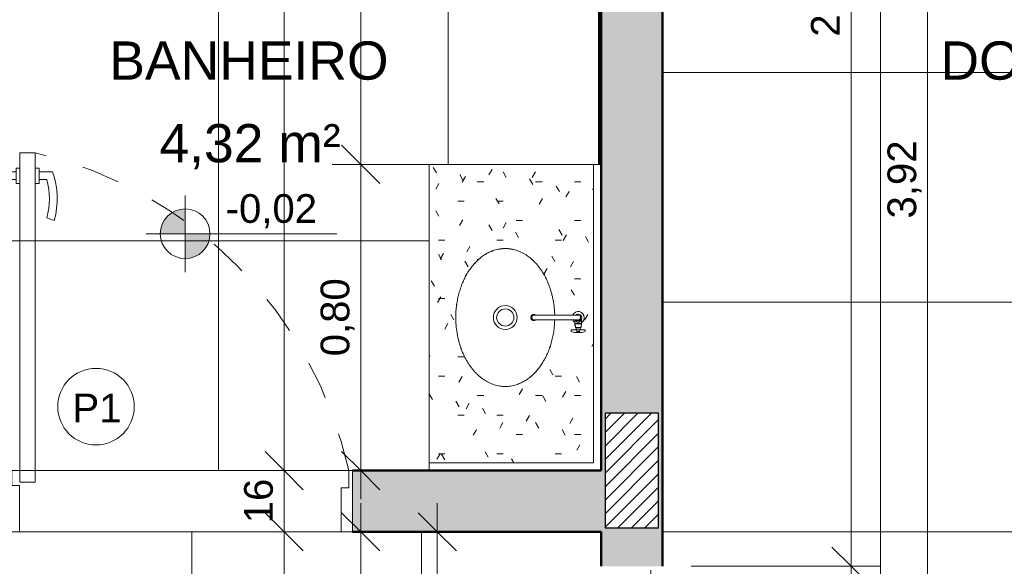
# Model space of a CAD drawing. Header units: metres. Extents: x -10.5 to 2.8, y -19.7 to -9.5.
# Tile 22 of 32: x -4.9 to -2.3, y -14.4 to -12.9. Entities that reach past the tile are written whole.
import ezdxf

# ---------------------------------------------------------------- set-up
doc = ezdxf.new("R2010")
doc.units = ezdxf.units.M
doc.linetypes.add('Projeção', pattern=[0.003969, 0.002381, -0.001587])
for name, color, linetype, lineweight in [('A-ANNO-DIMS', 7, 'Continuous', 9), ('A-ANNO-DIMS-50', 7, 'Continuous', 9), ('A-AREA-IDEN', 7, 'Continuous', 9), ('A-DETL-GENF', 7, 'Continuous', 5), ('A-DOOR', 7, 'Continuous', 5), ('A-DOOR-IDEN', 7, 'Continuous', 9), ('A-DOOR-OPNG', 7, 'Projeção', 5), ('A-FLOR-PATT', 7, 'Continuous', 5), ('A-WALL-PATT', 7, 'Continuous', 5), ('G-ANNO-DIMS', 7, 'Continuous', 9), ('I-WALL', 7, 'Continuous', 5), ('P-SANR-FIXT', 7, 'Continuous', 5), ('Q-CASE', 7, 'Continuous', 5)]:
    doc.layers.add(name, color=color, linetype=linetype, lineweight=lineweight)
doc.layers.add('A-DETL', color=7, linetype='Continuous', lineweight=5, true_color=0x00a600)
doc.styles.add('Arial_2', font='arial.ttf', dxfattribs={"height": 0.1})
doc.styles.add('Arial_3', font='arial.ttf', dxfattribs={"height": 0.075})
doc.dimstyles.new('Com_linha__ref__contínua__-_Cor_Vermelha_Arial_1_5mm', dxfattribs={"dimscale": 0.3048, "dimtxt": 0.076519, "dimasz": 0.328084, "dimexe": 0.246063, "dimexo": 0.246063, "dimgap": 0.024606, "dimtad": 1, "dimrnd": 0.01, "dimzin": 0, "dimdsep": 46, "dimtxsty": 'Arial_3', "dimblk1": 'OBLIQUE', "dimblk2": 'OBLIQUE', "dimsah": 1, "dimcen": 0.09, "dimdle": 0.246063, "dimazin": 0, "dimtfac": 1, "dimtdec": 4, "dimtix": 1, "dimtmove": 0, "dimatfit": 3, "dimfxl": 1, "dimtvp": 1, "dimtolj": 1, "dimtzin": 0, "dimarcsym": 2})
doc.dimstyles.new('Com_linha__ref__contínua__-_Cor_Vermelha_Arial_1_5mm_1', dxfattribs={"dimscale": 0.3048, "dimtxt": 0.076519, "dimasz": 0.328084, "dimexe": 0.246063, "dimexo": 0.246063, "dimgap": 0.024606, "dimtad": 1, "dimrnd": 0.01, "dimzin": 0, "dimdsep": 46, "dimtxsty": 'Arial_3', "dimblk1": 'OBLIQUE', "dimblk2": 'OBLIQUE', "dimsah": 1, "dimcen": 0.09, "dimdle": 0.246063, "dimazin": 0, "dimtfac": 1, "dimtdec": 4, "dimtix": 1, "dimtmove": 2, "dimatfit": 3, "dimfxl": 1, "dimtvp": 1, "dimtolj": 1, "dimtzin": 0, "dimarcsym": 2})
doc.dimstyles.new('Com_linha__ref__contínua__-_Cor_Vermelha_Arial_1_5mm_2', dxfattribs={"dimscale": 0.3048, "dimtxt": 0.076519, "dimasz": 0.328084, "dimexe": 0.246063, "dimexo": 0.246063, "dimgap": 0.024606, "dimtad": 1, "dimdec": 1, "dimlfac": 100, "dimrnd": 0.1, "dimdsep": 46, "dimtxsty": 'Arial_3', "dimblk1": 'OBLIQUE', "dimblk2": 'OBLIQUE', "dimsah": 1, "dimcen": 0.09, "dimdle": 0.246063, "dimazin": 0, "dimtfac": 1, "dimtdec": 4, "dimtix": 1, "dimtmove": 0, "dimatfit": 3, "dimfxl": 1, "dimtvp": 1, "dimtolj": 1, "dimtzin": 0, "dimarcsym": 2})

# ---------------------------------------------------------------- blocks, each defined once
blk = doc.blocks.new('PORTA DE GIRO L_VEL TERREO2')
at = {"layer": 'A-DOOR'}
for p, q in [((-0.45, -0.08), (-0.45, 0.08)), ((-0.45, 0.08), (0.45, 0.08)), ((-0.45, -0.08), (0.45, -0.08))]:
    blk.add_line(p, q, dxfattribs=at)
at = {"layer": 'A-DOOR', "lineweight": 15}
for p, q in [((-0.42, 0.08), (-0.42, -0.035)), ((0.42, 0.08), (0.42, -0.0407)), ((0.45, 0.08), (0.42, 0.08)), ((-0.44, -0.035), (-0.44, -0.08)), ((-0.42, -0.035), (-0.44, -0.035)), ((0.3789, -0.0497), (0.3789, -0.9104)), ((0.4189, -0.0497), (0.3789, -0.0497)), ((0.4189, -0.9104), (0.4189, -0.0497)), ((0.42, -0.0407), (0.44, -0.0407)), ((0.44, -0.0407), (0.44, -0.08)), ((0.44, -0.08), (0.45, -0.08)), ((0.3489, -0.7405), (0.3294, -0.7337)), ((0.45, -0.7405), (0.4695, -0.7337)), ((0.3689, -0.8405), (0.3489, -0.8405)), ((0.3689, -0.8305), (0.3789, -0.8305)), ((0.3689, -0.8705), (0.3689, -0.8305)), ((0.4289, -0.8304), (0.4189, -0.8304)), ((0.4289, -0.8704), (0.4289, -0.8304)), ((0.4289, -0.8404), (0.45, -0.8404)), ((0.3689, -0.8605), (0.3336, -0.8605)), ((0.3789, -0.8705), (0.3689, -0.8705)), ((0.4189, -0.8704), (0.4189, -0.9104)), ((0.4189, -0.8704), (0.4289, -0.8704)), ((0.4289, -0.8604), (0.4653, -0.8604)), ((0.3789, -0.9104), (0.4189, -0.9104)), ((0.4189, -0.9104), (0.3989, -0.9104))]:
    blk.add_line(p, q, dxfattribs=at)
for centre, radius, start, end in [((0.5319, -0.7905), 0.2103, 164.3286, 199.4386), ((0.5319, -0.7905), 0.1898, 164.7222, 195.2778), ((0.267, -0.7904), 0.1897, 344.7458, 15.2542), ((0.267, -0.7904), 0.2103, 340.5821, 15.6453)]:
    blk.add_arc(centre, radius, start, end, dxfattribs=at)
at = {"layer": 'A-DOOR-OPNG'}
blk.add_arc((0.629, 0.1553), 1.0946, 192.4129, 256.7914, dxfattribs=at)
blk = doc.blocks.new('TAMPO GRANITO2 - TAMPO GRANITO-2002902-NIVEL TERREO')
at = {"layer": 'Q-CASE', "true_color": 0xa7a7a7}
h = blk.add_hatch(dxfattribs=at)
h.set_pattern_fill('FP_6', color=253, style=0, pattern_type=2)
h.set_pattern_definition([(0, (-0.05, 0), (0.2032, 0.0508), [0.01676, -0.13564, 0.01676, -0.13564, -0.8128]), (0, (-0.05, 0), (0.2032, 0.0508), [-0.3048, 0.01676, -0.28804, 0.01676, -0.13564, -0.3556]), (0, (-0.05, 0), (0.2032, 0.0508), [-0.762, 0.01676, -0.08484, 0.01676, -0.23724]), (120, (0.0262, 0.0254), (-0.14559409, 0.15057636), [0.01676, -0.13564, 0.01676, -0.13564, -0.8128]), (120, (0.0262, 0.0254), (-0.14559409, 0.15057636), [-0.3048, 0.01676, -0.28804, 0.01676, -0.13564, -0.3556]), (120, (0.0262, 0.0254), (-0.14559409, 0.15057636), [-0.762, 0.01676, -0.08484, 0.01676, -0.23724]), (240, (0.0516, 0.127), (-0.05760591, -0.20137636), [0.01676, -0.13564, 0.01676, -0.13564, -0.8128]), (240, (0.0516, 0.127), (-0.05760591, -0.20137636), [-0.3048, 0.01676, -0.28804, 0.01676, -0.13564, -0.3556]), (240, (0.0516, 0.127), (-0.05760591, -0.20137636), [-0.762, 0.01676, -0.08484, 0.01676, -0.23724])])
h.paths.add_polyline_path([(-3.8796, -14.095), (-3.4537, -14.0948), (-3.4537, -13.315), (-3.8837, -13.315), (-3.8837, -14.095), (-3.8802, -14.095)])
h.paths.add_polyline_path([(-3.6844, -13.8952), (-3.7132, -13.8907), (-3.7405, -13.8774), (-3.765, -13.8559), (-3.7855, -13.8274), (-3.8009, -13.7932), (-3.8104, -13.7551), (-3.8137, -13.715), (-3.8104, -13.675), (-3.8009, -13.6369), (-3.7855, -13.6027), (-3.765, -13.5742), (-3.7405, -13.5527), (-3.7132, -13.5394), (-3.6844, -13.5349), (-3.6556, -13.5394), (-3.6283, -13.5527), (-3.6038, -13.5742), (-3.5833, -13.6027), (-3.5679, -13.6369), (-3.5583, -13.675), (-3.5551, -13.7089), (-3.5079, -13.7084), (-3.5063, -13.7055), (-3.5025, -13.7021), (-3.5002, -13.7007), (-3.4964, -13.6995), (-3.4915, -13.6995), (-3.4875, -13.7007), (-3.4849, -13.702), (-3.482, -13.7045), (-3.4793, -13.7089), (-3.4784, -13.7113), (-3.4779, -13.715), (-3.4784, -13.7189), (-3.4798, -13.7225), (-3.482, -13.7256), (-3.4849, -13.7282), (-3.4851, -13.7306), (-3.486, -13.7306), (-3.486, -13.7314), (-3.4851, -13.7314), (-3.4851, -13.7363), (-3.4862, -13.7363), (-3.4862, -13.7414), (-3.4893, -13.7414), (-3.4893, -13.7423), (-3.4883, -13.7423), (-3.4882, -13.7471), (-3.4754, -13.7471), (-3.4759, -13.7519), (-3.4882, -13.7542), (-3.4937, -13.7546), (-3.5027, -13.7539), (-3.5119, -13.7512), (-3.5114, -13.7471), (-3.4992, -13.7471), (-3.4991, -13.7423), (-3.4981, -13.7423), (-3.4981, -13.7414), (-3.5012, -13.7414), (-3.5014, -13.7363), (-3.5023, -13.7363), (-3.5019, -13.7314), (-3.5014, -13.7314), (-3.5017, -13.7306), (-3.5025, -13.7306), (-3.5025, -13.7282), (-3.5063, -13.7245), (-3.5068, -13.7239), (-3.5082, -13.7212), (-3.5556, -13.7212), (-3.5583, -13.7551), (-3.5679, -13.7932), (-3.5833, -13.8274), (-3.6038, -13.8559), (-3.6283, -13.8774), (-3.6556, -13.8907)])
at = {"layer": 'Q-CASE'}
for p, q in [((-3.8837, -13.315), (-3.8837, -14.095)), ((-3.4537, -13.315), (-3.8837, -13.315)), ((-3.4337, -13.315), (-3.4537, -13.315)), ((-3.4537, -13.315), (-3.4537, -14.095)), ((-3.4537, -14.095), (-3.8837, -14.095)), ((-3.8837, -14.095), (-3.8837, -14.115))]:
    blk.add_line(p, q, dxfattribs=at)
for points, knots in [([(-3.8137, -13.715), (-3.8137, -13.7048), (-3.8127, -13.6896), (-3.8097, -13.6701), (-3.8066, -13.6555), (-3.8025, -13.6413), (-3.7977, -13.6279), (-3.792, -13.6148), (-3.7856, -13.6026), (-3.7785, -13.5912), (-3.7706, -13.5805), (-3.7623, -13.571), (-3.7533, -13.5623), (-3.7438, -13.5548), (-3.734, -13.5484), (-3.7237, -13.5432), (-3.7144, -13.5396), (-3.7061, -13.5374), (-3.6989, -13.5359), (-3.6916, -13.5351), (-3.6844, -13.5348), (-3.6772, -13.5351), (-3.6699, -13.5359), (-3.6627, -13.5374), (-3.6556, -13.5393), (-3.6486, -13.5418), (-3.6417, -13.5449), (-3.6348, -13.5485), (-3.6283, -13.5526), (-3.6218, -13.5573), (-3.6156, -13.5624), (-3.6095, -13.5681), (-3.6037, -13.5741), (-3.5982, -13.5806), (-3.5929, -13.5876), (-3.5879, -13.595), (-3.5832, -13.6027), (-3.5789, -13.6107), (-3.5749, -13.6191), (-3.5711, -13.6279), (-3.5678, -13.6368), (-3.5649, -13.646), (-3.5623, -13.6555), (-3.5601, -13.6652), (-3.5577, -13.6782), (-3.5559, -13.6926), (-3.5553, -13.7041), (-3.5552, -13.7088)], [-1, -1, -1, -1, -0.9464286, -0.9196429, -0.8928571, -0.8660714, -0.8392857, -0.8125, -0.7857143, -0.7589286, -0.7321429, -0.7053571, -0.6785714, -0.6517857, -0.625, -0.5982143, -0.5714286, -0.5535714, -0.5357143, -0.5178571, -0.5, -0.4821429, -0.4642857, -0.4464286, -0.4285714, -0.4107143, -0.3928571, -0.375, -0.3571429, -0.3392857, -0.3214286, -0.3035714, -0.2857143, -0.2678571, -0.25, -0.2321429, -0.2142857, -0.1964286, -0.1785714, -0.1607143, -0.1428571, -0.125, -0.1071429, -0.0892857, -0.0714286, -0.0357143, -0.0109088, -0.0109088, -0.0109088, -0.0109088]), ([(-3.5552, -13.7213), (-3.5554, -13.7294), (-3.5563, -13.7424), (-3.559, -13.76), (-3.5622, -13.7746), (-3.5662, -13.7888), (-3.5711, -13.8022), (-3.5768, -13.8153), (-3.5832, -13.8275), (-3.5903, -13.8389), (-3.5982, -13.8496), (-3.6065, -13.8591), (-3.6155, -13.8678), (-3.625, -13.8753), (-3.6348, -13.8816), (-3.6451, -13.8869), (-3.6544, -13.8904), (-3.6627, -13.8927), (-3.6699, -13.8941), (-3.6772, -13.895), (-3.6844, -13.8953), (-3.6916, -13.895), (-3.6989, -13.8941), (-3.7061, -13.8927), (-3.7132, -13.8908), (-3.7202, -13.8883), (-3.7271, -13.8852), (-3.7339, -13.8815), (-3.7405, -13.8774), (-3.7469, -13.8728), (-3.7532, -13.8677), (-3.7593, -13.862), (-3.765, -13.856), (-3.7706, -13.8495), (-3.7759, -13.8425), (-3.7809, -13.8351), (-3.7855, -13.8274), (-3.7899, -13.8194), (-3.7939, -13.8109), (-3.7976, -13.8022), (-3.8009, -13.7933), (-3.8039, -13.7841), (-3.8065, -13.7746), (-3.8087, -13.7649), (-3.8111, -13.7519), (-3.8131, -13.7354), (-3.8137, -13.7219), (-3.8137, -13.715)], [-0.9890908, -0.9890908, -0.9890908, -0.9890908, -0.9464286, -0.9196429, -0.8928571, -0.8660714, -0.8392857, -0.8125, -0.7857143, -0.7589286, -0.7321429, -0.7053571, -0.6785714, -0.6517857, -0.625, -0.5982143, -0.5714286, -0.5535714, -0.5357143, -0.5178571, -0.5, -0.4821429, -0.4642857, -0.4464286, -0.4285714, -0.4107143, -0.3928571, -0.375, -0.3571429, -0.3392857, -0.3214286, -0.3035714, -0.2857143, -0.2678571, -0.25, -0.2321429, -0.2142857, -0.1964286, -0.1785714, -0.1607143, -0.1428571, -0.125, -0.1071429, -0.0892857, -0.0714286, -0.0357143, 0, 0, 0, 0])]:
    blk.add_open_spline(points, degree=3, knots=knots, dxfattribs=at)
blk = doc.blocks.new('TORNEIRA DE MESA_ BICA MÓVEL_ BICA ALTA - 1167_C34_Cromado CR10-2217854-NIVEL TERREO')
at = {"layer": 'P-SANR-FIXT'}
for p, q in [((0.0016, -0.1012), (0.0131, -0.1012)), ((0.0156, -0.1012), (0.0131, -0.1012)), ((0.0156, -0.1023), (0.0156, -0.1012)), ((0.0164, -0.1023), (0.0156, -0.1023)), ((0.0156, -0.1023), (0.0156, -0.1177)), ((0.0212, -0.1014), (0.0164, -0.1014)), ((0.0164, -0.1014), (0.0164, -0.1023)), ((0.0164, -0.1177), (0.0164, -0.1023)), ((0.0212, -0.1025), (0.0212, -0.1014)), ((0.0264, -0.1025), (0.0212, -0.1025)), ((0.0264, -0.1056), (0.0264, -0.1025)), ((0.0362, -0.0918), (0.0321, -0.0918)), ((0.0321, -0.0918), (0.0321, -0.1045)), ((-0.0061, -0.1245), (-0.0061, -0.11)), ((-0.0061, -0.1245), (-0.0061, -0.2204)), ((0.0061, -0.1245), (0.0061, -0.11)), ((0.0131, -0.1188), (0.0061, -0.1188)), ((0.0061, -0.2204), (0.0061, -0.1245)), ((0.0131, -0.1188), (0.0156, -0.1188)), ((0.0156, -0.1188), (0.0156, -0.1177)), ((0.0156, -0.1177), (0.0164, -0.1177)), ((0.0164, -0.1177), (0.0164, -0.1186)), ((0.0164, -0.1186), (0.0212, -0.1186)), ((0.0212, -0.1186), (0.0212, -0.1175)), ((0.0212, -0.1175), (0.0264, -0.1175)), ((0.0272, -0.1056), (0.0264, -0.1056)), ((0.0264, -0.1056), (0.0264, -0.1144)), ((0.0264, -0.1175), (0.0264, -0.1144)), ((0.0264, -0.1144), (0.0272, -0.1144)), ((0.0321, -0.1045), (0.0272, -0.1046)), ((0.0272, -0.1046), (0.0272, -0.1056)), ((0.0272, -0.1144), (0.0272, -0.1056)), ((0.0272, -0.1144), (0.0272, -0.1154)), ((0.0272, -0.1154), (0.0321, -0.1155)), ((0.0321, -0.1045), (0.0321, -0.1155)), ((0.0393, -0.1065), (0.0321, -0.1065)), ((0.0395, -0.1135), (0.0321, -0.1135)), ((0.0321, -0.1155), (0.0321, -0.1283)), ((0.0321, -0.1283), (0.0362, -0.1283)), ((-0.0061, -0.2204), (-0.0061, -0.2251)), ((0.0061, -0.2204), (0.0061, -0.2251))]:
    blk.add_line(p, q, dxfattribs=at)
for centre, radius, start, end in [((0, -0.11), 0.0158, 90, 247.169), ((0, -0.11), 0.00894, 313.2171, 226.7829), ((0, -0.11), 0.0158, 33.7501, 90), ((-0.0003, -0.1204), 0.0193, 70.6394, 84.83), ((0.0013, -0.1137), 0.0125, 42.7237, 67.2763), ((0.0362, -0.0925), 0.000702, 17.5666, 90), ((-0.0193, -0.11), 0.0588, 360, 17.5666), ((0, -0.11), 0.00612, 0, 180), ((0.0024, -0.1076), 0.0108, 290.089, 316.6245), ((0, -0.11), 0.0158, 292.831, 326.2499), ((0.0043, -0.1093), 0.00827, 316.6245, 355.3755), ((0.0049, -0.1104), 0.00765, 3.2763, 42.7237), ((0.0362, -0.1275), 0.000702, 270, 342.4334), ((-0.0193, -0.11), 0.0561, 356.4132, 3.5868), ((-0.0193, -0.11), 0.0588, 342.4334, 360), ((0.0026, -0.2262), 0.0105, 146.3261, 180), ((0, -0.2252), 0.00788, 151.5421, 28.4579), ((0, -0.2262), 0.00788, 180, 0.0265), ((0, -0.2251), 0.00612, 180, 360), ((-0.0026, -0.2262), 0.0105, 0.0199, 33.6739)]:
    blk.add_arc(centre, radius, start, end, dxfattribs=at)
blk = doc.blocks.new('CUBA OVAL DE EMBUTIR PEQUENA - L_59_17_Branco Gelo GE17-2754372-NIVEL TERREO')
at = {"layer": 'P-SANR-FIXT'}
for radius in [0.0311, 0.0225]:
    blk.add_circle((0, 0.0025), radius, dxfattribs=at)
for points, knots in [([(0, 0.1318), (-0.0068, 0.1318), (-0.0204, 0.1312), (-0.0369, 0.1292), (-0.0499, 0.1268), (-0.0595, 0.1246), (-0.069, 0.122), (-0.0782, 0.1191), (-0.0871, 0.1157), (-0.0959, 0.112), (-0.1043, 0.108), (-0.1124, 0.1036), (-0.1201, 0.099), (-0.1274, 0.094), (-0.1344, 0.0887), (-0.1409, 0.0832), (-0.147, 0.0774), (-0.1526, 0.0713), (-0.1578, 0.065), (-0.1624, 0.0586), (-0.1665, 0.052), (-0.1701, 0.0452), (-0.1732, 0.0383), (-0.1757, 0.0313), (-0.1777, 0.0242), (-0.1791, 0.017), (-0.18, 0.0097), (-0.1803, 0.0025), (-0.18, -0.0047), (-0.1791, -0.012), (-0.1777, -0.0192), (-0.1754, -0.0275), (-0.1719, -0.0368), (-0.1666, -0.0471), (-0.1603, -0.0569), (-0.1527, -0.0664), (-0.1441, -0.0754), (-0.1345, -0.0837), (-0.1239, -0.0916), (-0.1125, -0.0987), (-0.1002, -0.1051), (-0.0872, -0.1108), (-0.0737, -0.1156), (-0.0596, -0.1197), (-0.045, -0.1229), (-0.0274, -0.1256), (-0.0144, -0.1265), (-0.0063, -0.1267)], [0, 0, 0, 0, 0.0357143, 0.0714286, 0.0892857, 0.1071429, 0.125, 0.1428571, 0.1607143, 0.1785714, 0.1964286, 0.2142857, 0.2321429, 0.25, 0.2678571, 0.2857143, 0.3035714, 0.3214286, 0.3392857, 0.3571429, 0.375, 0.3928571, 0.4107143, 0.4285714, 0.4464286, 0.4642857, 0.4821429, 0.5, 0.5178571, 0.5357143, 0.5535714, 0.5714286, 0.5982143, 0.625, 0.6517857, 0.6785714, 0.7053571, 0.7321429, 0.7589286, 0.7857143, 0.8125, 0.8392857, 0.8660714, 0.8928571, 0.9196429, 0.9464286, 0.9890912, 0.9890912, 0.9890912, 0.9890912]), ([(0.0063, -0.1267), (0.011, -0.1266), (0.0224, -0.126), (0.0369, -0.1242), (0.0499, -0.1218), (0.0595, -0.1196), (0.069, -0.117), (0.0782, -0.1141), (0.0871, -0.1107), (0.0959, -0.107), (0.1043, -0.103), (0.1124, -0.0986), (0.1201, -0.094), (0.1274, -0.089), (0.1344, -0.0837), (0.1409, -0.0782), (0.147, -0.0724), (0.1526, -0.0663), (0.1578, -0.06), (0.1624, -0.0536), (0.1665, -0.047), (0.1701, -0.0402), (0.1732, -0.0333), (0.1757, -0.0263), (0.1777, -0.0192), (0.1791, -0.012), (0.18, -0.0047), (0.1803, 0.0025), (0.18, 0.0097), (0.1791, 0.017), (0.1777, 0.0242), (0.1754, 0.0325), (0.1719, 0.0418), (0.1666, 0.0521), (0.1603, 0.0619), (0.1527, 0.0714), (0.1441, 0.0804), (0.1345, 0.0887), (0.1239, 0.0966), (0.1125, 0.1037), (0.1002, 0.1101), (0.0872, 0.1158), (0.0737, 0.1206), (0.0596, 0.1247), (0.045, 0.1279), (0.0254, 0.1309), (0.0103, 0.1318), (0, 0.1318)], [0.0109088, 0.0109088, 0.0109088, 0.0109088, 0.0357143, 0.0714286, 0.0892857, 0.1071429, 0.125, 0.1428571, 0.1607143, 0.1785714, 0.1964286, 0.2142857, 0.2321429, 0.25, 0.2678571, 0.2857143, 0.3035714, 0.3214286, 0.3392857, 0.3571429, 0.375, 0.3928571, 0.4107143, 0.4285714, 0.4464286, 0.4642857, 0.4821429, 0.5, 0.5178571, 0.5357143, 0.5535714, 0.5714286, 0.5982143, 0.625, 0.6517857, 0.6785714, 0.7053571, 0.7321429, 0.7589286, 0.7857143, 0.8125, 0.8392857, 0.8660714, 0.8928571, 0.9196429, 0.9464286, 1, 1, 1, 1])]:
    blk.add_open_spline(points, degree=3, knots=knots, dxfattribs=at)
blk = doc.blocks.new('Elevações de ponto - Cota de elevação - planta-402364-NIVEL TERREO')
at = {"layer": 'G-ANNO-DIMS'}
h = blk.add_hatch(color=256, dxfattribs=at)
edge = h.paths.add_edge_path()
edge.add_line((-0.002, 0.0013), (-0.002, 0))
edge.add_line((-0.002, 0), (-0.0033, 0))
edge.add_arc((-0.002, 0), 0.0013, 90, 180, ccw=False)
h = blk.add_hatch(color=256, dxfattribs=at)
edge = h.paths.add_edge_path()
edge.add_arc((-0.002, 0), 0.0013, -90, 0, ccw=False)
edge.add_line((-0.002, -0.0013), (-0.002, 0))
edge.add_line((-0.002, 0), (-0.0007, 0))
for p, q in [((-0.002, -0.002), (-0.002, 0.002)), ((-0.002, 0.0013), (-0.002, 0)), ((-0.00403, 0), (0.005929, 0)), ((-0.002, 0), (-0.0033, 0)), ((-0.002, -0.0013), (-0.002, 0)), ((-0.002, 0), (-0.0007, 0))]:
    blk.add_line(p, q, dxfattribs=at)
blk.add_circle((-0.002, 0), 0.0013, dxfattribs=at)
for start, end in [(360, 90), (180, 270)]:
    blk.add_arc((-0.002, 0), 0.0013, start, end, dxfattribs=at)
blk = doc.blocks.new('TAG - Porta - Ref_ Porta-2098603-NIVEL TERREO')
at = {"layer": 'A-DOOR-IDEN'}
blk.add_circle((0, 0), 0.002, dxfattribs=at)
blk = doc.blocks.new('DIMBLOCK7-NIVEL TERREO')
at = {"layer": 'A-ANNO-DIMS-50', "color": 242, "true_color": 0xbd2b2e, "transparency": 16777216}
for p, q in [((-4.0121, -13.315), (-4.0621, -13.265)), ((-4.0121, -13.315), (-4.0871, -13.315)), ((-4.0121, -14.19), (-4.0121, -13.315)), ((-4.0121, -13.315), (-3.9621, -13.365)), ((-4.0121, -13.315), (-3.5354, -13.315)), ((-4.0121, -14.115), (-4.0621, -14.065)), ((-4.0121, -14.115), (-4.0871, -14.115)), ((-4.0121, -14.115), (-3.9621, -14.165)), ((-4.0121, -14.115), (-4.0078, -14.115))]:
    blk.add_line(p, q, dxfattribs=at)
at = {"layer": 'A-ANNO-DIMS-50', "color": 0, "transparency": 16777216, "insert": (-4.1169, -13.8163), "char_height": 0.075, "width": 0.242979, "attachment_point": 1, "rotation": 90, "line_spacing_factor": 0.941778, "style": 'Arial_3'}
blk.add_mtext('0,80', dxfattribs=at)
blk = doc.blocks.new('_Oblique')
at = {"color": 0, "linetype": 'ByBlock', "lineweight": -2}
blk.add_line((-0.5, -0.5), (0.5, 0.5), dxfattribs=at)
blk = doc.blocks.new('DIMBLOCK8-NIVEL TERREO')
at = {"layer": 'A-ANNO-DIMS-50', "color": 242, "true_color": 0xbd2b2e, "transparency": 16777216}
for p, q in [((-4.0121, -13.315), (-4.0121, -11.32)), ((-4.0121, -11.395), (-4.0621, -11.345)), ((-4.0121, -11.395), (-4.0871, -11.395)), ((-4.0121, -11.395), (-3.9621, -11.445)), ((-4.0121, -11.395), (-4.0078, -11.395)), ((-4.0121, -13.315), (-4.0621, -13.265)), ((-4.0121, -13.315), (-4.0871, -13.315)), ((-4.0121, -13.315), (-3.9621, -13.365)), ((-4.0121, -13.315), (-3.5354, -13.315))]:
    blk.add_line(p, q, dxfattribs=at)
at = {"layer": 'A-ANNO-DIMS-50', "color": 0, "transparency": 16777216, "insert": (-4.1169, -12.4563), "char_height": 0.075, "width": 0.242979, "attachment_point": 1, "rotation": 90, "line_spacing_factor": 0.941778, "style": 'Arial_3'}
blk.add_mtext('1,92', dxfattribs=at)
blk = doc.blocks.new('DIMBLOCK12-NIVEL TERREO')
at = {"layer": 'A-ANNO-DIMS-50', "color": 242, "true_color": 0xbd2b2e, "transparency": 16777216}
for p, q in [((-4.2121, -14.04), (-4.2121, -14.35)), ((-4.2121, -14.115), (-4.2621, -14.065)), ((-4.2121, -14.115), (-4.2163, -14.115)), ((-4.2121, -14.115), (-4.1621, -14.165)), ((-4.2121, -14.115), (-4.1371, -14.115)), ((-4.2121, -14.275), (-4.2621, -14.225)), ((-4.2121, -14.275), (-4.2163, -14.275)), ((-4.2121, -14.275), (-4.1621, -14.325)), ((-4.2121, -14.275), (-4.1371, -14.275))]:
    blk.add_line(p, q, dxfattribs=at)
at = {"layer": 'A-ANNO-DIMS-50', "color": 0, "transparency": 16777216, "insert": (-4.3169, -14.2527), "char_height": 0.075, "width": 0.138441, "attachment_point": 1, "rotation": 90, "line_spacing_factor": 0.941778, "style": 'Arial_3'}
blk.add_mtext('16', dxfattribs=at)
blk = doc.blocks.new('DIMBLOCK13-NIVEL TERREO')
at = {"layer": 'A-ANNO-DIMS-50', "color": 242, "true_color": 0xbd2b2e, "transparency": 16777216}
for p, q in [((-4.2121, -11.32), (-4.2121, -14.19)), ((-4.2121, -11.395), (-4.2621, -11.345)), ((-4.2121, -11.395), (-4.2871, -11.395)), ((-4.2121, -11.395), (-4.1621, -11.445)), ((-4.2121, -11.395), (-4.1319, -11.395)), ((-4.2121, -14.115), (-4.2621, -14.065)), ((-4.2121, -14.115), (-4.2163, -14.115)), ((-4.2121, -14.115), (-4.1621, -14.165)), ((-4.2121, -14.115), (-4.1371, -14.115))]:
    blk.add_line(p, q, dxfattribs=at)
at = {"layer": 'A-ANNO-DIMS-50', "color": 0, "transparency": 16777216, "insert": (-4.3169, -12.8563), "char_height": 0.075, "width": 0.242979, "attachment_point": 1, "rotation": 90, "line_spacing_factor": 0.941778, "style": 'Arial_3'}
blk.add_mtext('2,72', dxfattribs=at)
blk = doc.blocks.new('DIMBLOCK60-NIVEL TERREO')
at = {"layer": 'A-ANNO-DIMS-50', "color": 242, "true_color": 0xbd2b2e, "transparency": 16777216}
for p, q in [((-8.8336, -10.1609), (-8.8336, -10.0859)), ((1.0064, -10.1609), (1.0064, -10.0859)), ((-8.8336, -10.1609), (-8.7836, -10.1109)), ((1.0064, -10.1609), (1.0564, -10.1109)), ((-8.9086, -10.1609), (1.0814, -10.1609)), ((-8.8336, -10.1609), (-8.8836, -10.2109)), ((-8.8336, -10.1609), (-8.8336, -14.74)), ((1.0064, -10.1609), (0.9564, -10.2109)), ((1.0064, -10.1609), (1.0064, -13.63))]:
    blk.add_line(p, q, dxfattribs=at)
at = {"layer": 'A-ANNO-DIMS-50', "color": 0, "transparency": 16777216, "insert": (-3.8876, -10.056), "char_height": 0.075, "width": 0.242979, "attachment_point": 1, "line_spacing_factor": 0.941778, "style": 'Arial_3'}
blk.add_mtext('9,84', dxfattribs=at)
blk = doc.blocks.new('DIMBLOCK65-NIVEL TERREO')
at = {"layer": 'A-ANNO-DIMS-50', "color": 242, "true_color": 0xbd2b2e, "transparency": 16777216}
for p, q in [((-2.7307, -14.365), (-2.7807, -14.315)), ((-2.7307, -14.365), (-3.1487, -14.365)), ((-2.7307, -15.265), (-2.7307, -14.365)), ((-2.7307, -14.365), (-2.6807, -14.415)), ((-2.7307, -14.365), (-2.6557, -14.365)), ((-2.7307, -15.265), (-2.7807, -15.215)), ((-2.7307, -15.265), (-3.1487, -15.265)), ((-2.7307, -15.265), (-2.6807, -15.315)), ((-2.7307, -15.265), (-2.6557, -15.265))]:
    blk.add_line(p, q, dxfattribs=at)
at = {"layer": 'A-ANNO-DIMS-50', "color": 0, "transparency": 16777216, "insert": (-2.8356, -14.9163), "char_height": 0.075, "width": 0.242979, "attachment_point": 1, "rotation": 90, "line_spacing_factor": 0.941778, "style": 'Arial_3'}
blk.add_mtext('0,90', dxfattribs=at)
blk = doc.blocks.new('DIMBLOCK76-NIVEL TERREO')
at = {"layer": 'A-ANNO-DIMS-50', "color": 242, "true_color": 0xbd2b2e, "transparency": 16777216}
for p, q in [((-2.7307, -14.44), (-2.7307, -11.32)), ((-2.7307, -11.395), (-2.7807, -11.345)), ((-2.7307, -11.395), (-2.8057, -11.395)), ((-2.7307, -11.395), (-2.6807, -11.445)), ((-2.7307, -11.395), (-2.7264, -11.395)), ((-2.7307, -14.365), (-2.7807, -14.315)), ((-2.7307, -14.365), (-3.1487, -14.365)), ((-2.7307, -14.365), (-2.6807, -14.415)), ((-2.7307, -14.365), (-2.6557, -14.365))]:
    blk.add_line(p, q, dxfattribs=at)
at = {"layer": 'A-ANNO-DIMS-50', "color": 0, "transparency": 16777216, "insert": (-2.8356, -12.9813), "char_height": 0.075, "width": 0.242979, "attachment_point": 1, "rotation": 90, "line_spacing_factor": 0.941778, "style": 'Arial_3'}
blk.add_mtext('2,97', dxfattribs=at)
blk = doc.blocks.new('DIMBLOCK77-NIVEL TERREO')
at = {"layer": 'A-ANNO-DIMS-50', "color": 242, "true_color": 0xbd2b2e, "transparency": 16777216}
for p, q in [((-2.5307, -11.32), (-2.5307, -15.39)), ((-2.5307, -11.395), (-2.5807, -11.345)), ((-2.5307, -11.395), (-2.535, -11.395)), ((-2.5307, -11.395), (-2.4807, -11.445)), ((-2.5307, -11.395), (-2.4557, -11.395)), ((-2.5307, -15.315), (-2.5807, -15.265)), ((-2.5307, -15.315), (-2.535, -15.315)), ((-2.5307, -15.315), (-2.4807, -15.365)), ((-2.5307, -15.315), (-2.4557, -15.315))]:
    blk.add_line(p, q, dxfattribs=at)
at = {"layer": 'A-ANNO-DIMS-50', "color": 0, "transparency": 16777216, "insert": (-2.6356, -13.4563), "char_height": 0.075, "width": 0.242979, "attachment_point": 1, "rotation": 90, "line_spacing_factor": 0.941778, "style": 'Arial_3'}
blk.add_mtext('3,92', dxfattribs=at)
blk = doc.blocks.new('DIMBLOCK83-NIVEL TERREO')
at = {"layer": 'A-ANNO-DIMS-50', "color": 242, "true_color": 0xbd2b2e, "transparency": 16777216}
for p, q in [((-4.0121, -16.5), (-4.0121, -14.2)), ((-4.0121, -14.275), (-4.0621, -14.225)), ((-4.0121, -14.275), (-4.0871, -14.275)), ((-4.0121, -14.275), (-3.9621, -14.325)), ((-4.0121, -14.275), (-4.0078, -14.275)), ((-4.0121, -16.425), (-4.0621, -16.375)), ((-4.0121, -16.425), (-4.0871, -16.425)), ((-4.0121, -16.425), (-3.9621, -16.475)), ((-4.0121, -16.425), (-3.2887, -16.425))]:
    blk.add_line(p, q, dxfattribs=at)
at = {"layer": 'A-ANNO-DIMS-50', "color": 0, "transparency": 16777216, "insert": (-4.1169, -15.4366), "char_height": 0.075, "width": 0.207662, "attachment_point": 1, "rotation": 90, "line_spacing_factor": 0.941778, "style": 'Arial_3'}
blk.add_mtext('215', dxfattribs=at)
blk = doc.blocks.new('DIMBLOCK85-NIVEL TERREO')
at = {"layer": 'A-ANNO-DIMS-50', "color": 242, "true_color": 0xbd2b2e, "transparency": 16777216}
for p, q in [((-4.2121, -14.2), (-4.2121, -18.15)), ((-4.2121, -14.275), (-4.2621, -14.225)), ((-4.2121, -14.275), (-4.2163, -14.275)), ((-4.2121, -14.275), (-4.1621, -14.325)), ((-4.2121, -14.275), (-4.1371, -14.275)), ((-4.2121, -18.075), (-4.2621, -18.025)), ((-4.2121, -18.075), (-4.2163, -18.075)), ((-4.2121, -18.075), (-4.1621, -18.125)), ((-4.2121, -18.075), (-4.1371, -18.075))]:
    blk.add_line(p, q, dxfattribs=at)
at = {"layer": 'A-ANNO-DIMS-50', "color": 0, "transparency": 16777216, "insert": (-4.3169, -16.2616), "char_height": 0.075, "width": 0.207662, "attachment_point": 1, "rotation": 90, "line_spacing_factor": 0.941778, "style": 'Arial_3'}
blk.add_mtext('380', dxfattribs=at)
blk = doc.blocks.new('DIMBLOCK105-NIVEL TERREO')
at = {"layer": 'A-ANNO-DIMS-50', "color": 242, "true_color": 0xbd2b2e, "transparency": 16777216}
for p, q in [((-3.8121, -15.475), (-3.8121, -14.2)), ((-3.8121, -14.275), (-3.8621, -14.225)), ((-3.8121, -14.275), (-3.8871, -14.275)), ((-3.8121, -14.275), (-3.7621, -14.325)), ((-3.8121, -14.275), (-3.8078, -14.275)), ((-3.8121, -15.475), (-3.8621, -15.425)), ((-3.8121, -15.475), (-3.8871, -15.475)), ((-3.8121, -15.475), (-3.7621, -15.525)), ((-3.8121, -15.475), (-3.4587, -15.475))]:
    blk.add_line(p, q, dxfattribs=at)
at = {"layer": 'A-ANNO-DIMS-50', "color": 0, "transparency": 16777216, "insert": (-3.9169, -14.9763), "char_height": 0.075, "width": 0.242979, "attachment_point": 1, "rotation": 90, "line_spacing_factor": 0.941778, "style": 'Arial_3'}
blk.add_mtext('1,20', dxfattribs=at)

msp = doc.modelspace()

# ---------------------------------------------------------------- hatches: boundary and pattern name
at = {"layer": 'A-DETL-GENF', "true_color": 0x464646}
h = msp.add_hatch(dxfattribs=at)
h.set_pattern_fill('FP_8', color=49, style=0, pattern_type=2)
h.set_pattern_definition([(45, (0, 0), (-0.01767767, 0.01767767), [])])
h.paths.add_polyline_path([(-3.3031, -18.225), (-3.0637, -18.225), (-3.0637, -18.085), (-3.3637, -18.085), (-3.3637, -18.225), (-3.3132, -18.225)])
h.paths.add_polyline_path([(0.4964, -18.225), (0.4964, -18.085), (0.1964, -18.085), (0.1964, -18.225)])
h.paths.add_polyline_path([(-8.3236, -18.225), (-8.0236, -18.225), (-8.0236, -18.085), (-8.3236, -18.085)])
h.paths.add_polyline_path([(-6.3237, -18.225), (-6.0237, -18.225), (-6.0237, -18.085), (-6.3237, -18.085), (-6.3237, -18.2173)])
h.paths.add_polyline_path([(0.4964, -15.625), (0.4964, -15.325), (0.3564, -15.325), (0.3564, -15.625), (0.3807, -15.625)])
h.paths.add_polyline_path([(-3.3737, -15.465), (-3.0737, -15.465), (-3.0737, -15.325), (-3.3737, -15.325)])
h.paths.add_polyline_path([(-0.8236, -15.465), (-0.6736, -15.465), (-0.6736, -15.325), (-0.9736, -15.325), (-0.9736, -15.465), (-0.8986, -15.465)])
h.paths.add_polyline_path([(-5.2937, -15.465), (-4.9937, -15.4649), (-4.9937, -15.325), (-5.2937, -15.325), (-5.2937, -15.3426)])
h.paths.add_polyline_path([(-6.0237, -15.465), (-6.0237, -15.325), (-6.3237, -15.325), (-6.3237, -15.465), (-6.1703, -15.465)])
h.paths.add_polyline_path([(-8.3236, -15.465), (-8.0236, -15.465), (-8.0236, -15.325), (-8.3236, -15.325)])
h.paths.add_polyline_path([(0.4964, -14.515), (0.4964, -14.215), (0.3564, -14.215), (0.3564, -14.515), (0.4664, -14.515)])
h.paths.add_polyline_path([(-3.2337, -14.2649), (-3.2337, -13.9649), (-3.3737, -13.9649), (-3.3737, -14.2649), (-3.3635, -14.2649)])
h.paths.add_polyline_path([(-5.0636, -14.2649), (-4.9937, -14.2649), (-4.9937, -13.9649), (-5.1337, -13.9649), (-5.1337, -14.2649), (-5.0795, -14.2649)])
h.paths.add_polyline_path([(-0.8136, -11.545), (-0.6736, -11.545), (-0.6736, -11.245), (-0.8136, -11.245), (-0.8136, -11.385)])
h.paths.add_polyline_path([(-3.2337, -11.545), (-3.2337, -11.245), (-3.3737, -11.245), (-3.3737, -11.545)])
h.paths.add_polyline_path([(-7.3937, -11.385), (-7.3937, -11.245), (-7.6937, -11.245), (-7.6936, -11.385), (-7.5156, -11.385)])
h.paths.add_polyline_path([(-5.0636, -11.3849), (-4.8337, -11.3849), (-4.8337, -11.2449), (-5.1337, -11.245), (-5.1337, -11.3849)])
at = {"layer": 'A-FLOR-PATT', "true_color": 0x787878}
h = msp.add_hatch(dxfattribs=at)
h.set_pattern_fill('FP_7', color=8, style=0, pattern_type=2)
h.set_pattern_definition([(0, (-2.654, -16.075), (0, 0.6), []), (90, (-2.654, -16.075), (-0.6, 4e-17), [])])
h.paths.add_polyline_path([(-3.2137, -18.075), (-3.2137, -17.275), (-3.2337, -17.275), (-3.2337, -16.405), (-2.8637, -16.405), (-2.8637, -18.075), (0.3464, -18.075), (0.3464, -15.475), (-3.3837, -15.475), (-3.3834, -15.235), (-3.2629, -15.235), (-3.2629, -15.255), (-3.2237, -15.255), (-3.2237, -15.315), (-0.8236, -15.315), (-0.8236, -11.395), (-3.2237, -11.395), (-3.2237, -14.375), (-3.2537, -14.375), (-3.2537, -14.395), (-3.3837, -14.395), (-3.3837, -14.275), (-4.9836, -14.275), (-4.9836, -14.395), (-5.1136, -14.395), (-5.1136, -14.375), (-5.1436, -14.375), (-5.1436, -11.395), (-7.5437, -11.395), (-7.5437, -15.315), (-5.1436, -15.315), (-5.1436, -15.255), (-5.1043, -15.255), (-5.1043, -15.235), (-4.9836, -15.235), (-4.9836, -15.475), (-6.0136, -15.475), (-6.0136, -18.075), (-5.2136, -18.075), (-5.2136, -17.575), (-4.0136, -17.575), (-4.0136, -18.075), (-3.2157, -18.075)])
h.paths.add_polyline_path([(-4.6136, -17.7955), (-4.6067, -17.7941), (-4.6036, -17.7928), (-4.5994, -17.7897), (-4.5963, -17.7855), (-4.5943, -17.7807), (-4.5936, -17.7755), (-4.5943, -17.7703), (-4.5963, -17.7655), (-4.5994, -17.7614), (-4.6036, -17.7582), (-4.6099, -17.756), (-4.6136, -17.7555), (-4.6188, -17.7562), (-4.6236, -17.7582), (-4.6277, -17.7614), (-4.6309, -17.7655), (-4.6329, -17.7703), (-4.6336, -17.7755), (-4.6329, -17.7807), (-4.6309, -17.7855), (-4.6277, -17.7897), (-4.6236, -17.7928), (-4.6174, -17.795), (-4.6155, -17.7953)])
h.paths.add_polyline_path([(-2.5041, -15.2918), (-2.5464, -15.2845), (-2.5396, -15.265), (-2.5041, -15.271), (-2.4727, -15.271), (-2.4396, -15.265), (-2.4396, -15.2439), (-2.4496, -15.2439), (-2.4496, -15.2339), (-3.254, -15.2339), (-3.254, -15.1939), (-2.4494, -15.1939), (-2.4494, -15.1839), (-2.4394, -15.1839), (-2.4394, -15.1639), (-2.4726, -15.158), (-2.5062, -15.158), (-2.5394, -15.1639), (-2.5462, -15.1445), (-2.504, -15.1372), (-2.4611, -15.1386), (-2.4194, -15.1486), (-2.4194, -15.1839), (-2.4094, -15.1839), (-2.4094, -15.1939), (-2.3696, -15.1939), (-2.3696, -15.2339), (-2.4096, -15.2339), (-2.4096, -15.2439), (-2.4196, -15.2439), (-2.4196, -15.2803), (-2.4612, -15.2904), (-2.4727, -15.2908)])
h.paths.add_polyline_path([(-5.8632, -15.2918), (-5.906, -15.2904), (-5.9477, -15.2803), (-5.9477, -15.2439), (-5.9577, -15.2439), (-5.9577, -15.2339), (-5.9977, -15.2339), (-5.9977, -15.1939), (-5.9579, -15.1939), (-5.9579, -15.1839), (-5.9479, -15.1839), (-5.9479, -15.1486), (-5.9062, -15.1386), (-5.861, -15.1376), (-5.8211, -15.1445), (-5.8279, -15.1639), (-5.8633, -15.158), (-5.8947, -15.158), (-5.9279, -15.1639), (-5.9279, -15.1839), (-5.9179, -15.1839), (-5.9179, -15.1939), (-5.1133, -15.1939), (-5.1133, -15.2339), (-5.9177, -15.2339), (-5.9177, -15.2439), (-5.9277, -15.2439), (-5.9277, -15.265), (-5.8946, -15.271), (-5.8609, -15.271), (-5.8277, -15.265), (-5.8209, -15.2845), (-5.8609, -15.2914)])
h = msp.add_hatch(dxfattribs=at)
h.set_pattern_fill('FP_2', color=8, style=0, pattern_type=2)
h.set_pattern_definition([(270, (-4.384, -12.915), (0.6, 4e-17), []), (0, (-4.384, -12.915), (0, 0.6), [])])
h.paths.add_polyline_path([(-4.9786, -14.115), (-3.8337, -14.115), (-3.8337, -13.315), (-3.3887, -13.315), (-3.3887, -12.8955), (-3.3939, -12.9022), (-3.4011, -12.9077), (-3.4094, -12.9112), (-3.4184, -12.9124), (-3.4848, -12.9124), (-3.4967, -12.9111), (-3.508, -12.9072), (-3.5181, -12.9008), (-3.5266, -12.8925), (-3.533, -12.8824), (-3.5371, -12.8712), (-3.5397, -12.8566), (-3.7294, -12.8972), (-3.7304, -12.8972), (-3.7548, -12.9009), (-3.8193, -12.9026), (-3.8831, -12.8936), (-3.9447, -12.8742), (-3.9598, -12.8652), (-3.9731, -12.8536), (-3.9866, -12.8378), (-3.9907, -12.8337), (-4.0085, -12.8042), (-4.0185, -12.7713), (-4.0222, -12.7433), (-4.0236, -12.715), (-4.0222, -12.6868), (-4.0185, -12.6588), (-4.0085, -12.6259), (-3.9907, -12.5964), (-3.9787, -12.5844), (-3.9761, -12.5809), (-3.9616, -12.5674), (-3.9447, -12.557), (-3.9318, -12.5529), (-3.8974, -12.5409), (-3.888, -12.5391), (-3.8824, -12.5375), (-3.8701, -12.5357), (-3.8523, -12.5329), (-3.8487, -12.5327), (-3.8193, -12.5286), (-3.7548, -12.5303), (-3.7416, -12.5323), (-3.7284, -12.5331), (-3.6394, -12.553), (-3.5395, -12.5746), (-3.5363, -12.5567), (-3.5308, -12.544), (-3.5219, -12.5329), (-3.5112, -12.5248), (-3.4984, -12.5196), (-3.4846, -12.5179), (-3.4184, -12.5179), (-3.4094, -12.5191), (-3.4011, -12.5225), (-3.3939, -12.528), (-3.3887, -12.5344), (-3.3887, -11.9347), (-3.4051, -11.9335), (-3.4087, -11.9307), (-3.4088, -11.9297), (-3.4097, -11.9144), (-3.4114, -11.913), (-3.4147, -11.9127), (-3.4359, -11.9111), (-3.4386, -11.9083), (-3.4392, -11.9068), (-3.4508, -11.9073), (-3.451, -11.927), (-3.4528, -11.928), (-3.4598, -11.928), (-3.4618, -11.926), (-3.4618, -11.9068), (-3.5571, -11.9064), (-3.5573, -11.9053), (-3.5604, -11.9079), (-3.5633, -11.9075), (-3.5643, -11.9069), (-3.5675, -11.9087), (-3.5865, -11.9087), (-3.5884, -11.9021), (-3.592, -11.9021), (-3.597, -11.9214), (-3.6146, -11.9429), (-3.6383, -11.9543), (-3.6654, -11.9543), (-3.6905, -11.9417), (-3.7067, -11.9209), (-3.7127, -11.895), (-3.7066, -11.8687), (-3.689, -11.8471), (-3.6654, -11.8357), (-3.6383, -11.8357), (-3.6132, -11.8484), (-3.5969, -11.8691), (-3.5921, -11.8876), (-3.5917, -11.8875), (-3.5882, -11.8874), (-3.5865, -11.8814), (-3.5675, -11.8814), (-3.5643, -11.8832), (-3.562, -11.8826), (-3.56, -11.8824), (-3.5571, -11.8844), (-3.5571, -11.8833), (-3.4617, -11.8833), (-3.4618, -11.864), (-3.4598, -11.862), (-3.4528, -11.862), (-3.451, -11.863), (-3.4508, -11.864), (-3.4508, -11.8833), (-3.4387, -11.8828), (-3.4382, -11.8809), (-3.435, -11.8788), (-3.4107, -11.8767), (-3.4094, -11.875), (-3.4093, -11.8743), (-3.4083, -11.8585), (-3.4051, -11.8565), (-3.3887, -11.855), (-3.3887, -11.4), (-4.9786, -11.4), (-4.9786, -14.1125)])
h.paths.add_polyline_path([(-3.5919, -11.9017), (-3.5922, -11.9007), (-3.5921, -11.9017)])
h.paths.add_polyline_path([(-3.5913, -11.8937), (-3.5919, -11.8909), (-3.5913, -11.8937)])
h.paths.add_polyline_path([(-3.5915, -11.8913), (-3.5922, -11.8884), (-3.5925, -11.8884), (-3.5917, -11.8907)])
at = {"layer": 'A-WALL-PATT', "true_color": 0x808080}
h = msp.add_hatch(color=8, dxfattribs=at)
h.paths.add_polyline_path([(-3.2237, -14.195), (-3.2237, -11.46), (-3.2337, -11.46), (-3.2337, -11.545), (-3.3737, -11.545), (-3.3737, -11.395), (-3.3837, -11.395), (-3.3837, -14.195), (-3.3737, -14.195), (-3.3737, -13.9649), (-3.2337, -13.9649), (-3.2337, -14.195)])
h.paths.add_polyline_path([(-3.3037, -12.1332), (-3.3106, -12.1323), (-3.317, -12.1296), (-3.3225, -12.1254), (-3.3267, -12.1199), (-3.3294, -12.1135), (-3.3303, -12.1066), (-3.3294, -12.0997), (-3.3267, -12.0933), (-3.3225, -12.0878), (-3.317, -12.0836), (-3.3106, -12.0809), (-3.3037, -12.08), (-3.2968, -12.0809), (-3.2904, -12.0836), (-3.2849, -12.0878), (-3.2807, -12.0933), (-3.278, -12.0997), (-3.2771, -12.1066), (-3.278, -12.1135), (-3.2807, -12.1199), (-3.2849, -12.1254), (-3.2904, -12.1296), (-3.2968, -12.1323)])
msp.add_hatch(color=8, dxfattribs=at).paths.add_polyline_path([(-3.4667, -14.275), (-3.3837, -14.275), (-3.3837, -14.115), (-4.0336, -14.115), (-4.0336, -14.275), (-3.8824, -14.275)])
h = msp.add_hatch(color=8, dxfattribs=at)
h.paths.add_polyline_path([(-3.3737, -15.315), (-3.2237, -15.315), (-3.2237, -15.265), (-3.3837, -15.265), (-3.3837, -15.315)])
h.paths.add_polyline_path([(-3.3837, -14.365), (-3.2237, -14.365), (-3.2237, -14.195), (-3.2337, -14.195), (-3.2337, -14.2649), (-3.3737, -14.2649), (-3.3737, -14.195), (-3.3837, -14.195), (-3.3837, -14.3017)])
at = {"layer": 'I-WALL', "true_color": 0xc0c0c0}
h = msp.add_hatch(color=9, dxfattribs=at)
h.paths.add_polyline_path([(-3.3837, -13.315), (-3.3837, -11.935), (-3.3887, -11.935), (-3.3887, -13.315)])
h.paths.add_polyline_path([(-3.3887, -11.8554), (-3.3837, -11.855), (-3.3837, -11.4), (-3.3887, -11.4), (-3.3887, -11.855)])

# ---------------------------------------------------------------- linework, layer by layer
at = {"layer": 'A-DETL', "color": 7, "lineweight": 25}
for p, q in [((-3.3737, -13.9649), (-3.3737, -14.2649)), ((-3.2337, -13.9649), (-3.3737, -13.9649)), ((-3.2337, -14.2649), (-3.2337, -13.9649)), ((-3.3737, -14.2649), (-3.2337, -14.2649))]:
    msp.add_line(p, q, dxfattribs=at)
at = {"layer": 'I-WALL', "lineweight": 50}
for p, q in [((-3.2237, -14.365), (-3.2237, -11.46)), ((-3.3887, -13.315), (-3.3887, -11.9347)), ((-3.3837, -11.9198), (-3.3837, -14.115)), ((-3.3837, -14.115), (-4.0336, -14.115)), ((-4.0336, -14.275), (-3.3837, -14.275)), ((-3.3837, -14.275), (-3.3837, -14.365))]:
    msp.add_line(p, q, dxfattribs=at)

# ---------------------------------------------------------------- block references
at = {"layer": 'A-DOOR', "rotation": 180}
msp.add_blockref('PORTA DE GIRO L_VEL TERREO2', (-4.4836, -14.195), dxfattribs=at)
at = {"layer": 'A-DOOR-IDEN', "xscale": 49.99999999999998, "yscale": 49.99999999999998, "zscale": 49.99999999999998}
msp.add_blockref('TAG - Porta - Ref_ Porta-2098603-NIVEL TERREO', (-4.7039, -13.9478), dxfattribs=at)
at = {"layer": 'G-ANNO-DIMS', "xscale": 49.99999999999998, "yscale": 49.99999999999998, "zscale": 49.99999999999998}
msp.add_blockref('Elevações de ponto - Cota de elevação - planta-402364-NIVEL TERREO', (-4.371, -13.4961), dxfattribs=at)
at = {"layer": 'P-SANR-FIXT'}
for name, p, rotation in [('CUBA OVAL DE EMBUTIR PEQUENA - L_59_17_Branco Gelo GE17-2754372-NIVEL TERREO', (-3.6319, -13.715), 89.99999999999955), ('TORNEIRA DE MESA_ BICA MÓVEL_ BICA ALTA - 1167_C34_Cromado CR10-2217854-NIVEL TERREO', (-3.3337, -13.715), 269.9999999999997)]:
    msp.add_blockref(name, p, dxfattribs=dict(at, rotation=rotation))
at = {"layer": 'Q-CASE'}
msp.add_blockref('TAMPO GRANITO2 - TAMPO GRANITO-2002902-NIVEL TERREO', (0.05, 0), dxfattribs=at)

# ---------------------------------------------------------------- texts
at = {"layer": 'A-AREA-IDEN', "char_height": 0.1, "attachment_point": 1, "style": 'Arial_2'}
for s, insert, width in [('DORMITÓRIO 2', (-2.4972, -12.9936), 1.254641), ('BANHEIRO', (-4.669, -12.9936), 0.901898), ('4,32 m²', (-4.5382, -13.2095), 0.585232)]:
    msp.add_mtext(s, dxfattribs=dict(at, insert=insert, width=width))
at = {"layer": 'A-DOOR-IDEN', "insert": (-4.7654, -13.9139), "char_height": 0.075, "width": 0.156329, "attachment_point": 1, "style": 'Arial_3'}
msp.add_mtext('P1', dxfattribs=at)
at = {"layer": 'G-ANNO-DIMS', "lineweight": 18, "insert": (-4.365, -13.3927), "char_height": 0.075, "width": 0.285563, "attachment_point": 1, "line_spacing_factor": 0.941778, "style": 'Arial_3'}
msp.add_mtext('-0,02', dxfattribs=at)

# ---------------------------------------------------------------- dimensions: what is measured, and where the dimension line sits
at = {"layer": 'A-ANNO-DIMS', "color": 242, "true_color": 0xbd2b2e}
dim = msp.add_linear_dim(base=(1.0064, -10.1609), p1=(-8.8336, -14.815), p2=(1.0064, -13.705), dimstyle='Com_linha__ref__contínua__-_Cor_Vermelha_Arial_1_5mm_1', override={"dimpost": '<>', "dimfxl": 9.902409}, dxfattribs=at)
dim.commit()
dim.dimension.update_dxf_attribs({"geometry": 'DIMBLOCK60-NIVEL TERREO', "text_midpoint": (-3.7661, -10.106), "dimtype": 160})
for base, p1, p2, dimstyle, override, picture, middle in [((-4.2121, -14.115), (-4.0569, -11.395), (-4.1413, -14.115), 'Com_linha__ref__contínua__-_Cor_Vermelha_Arial_1_5mm', {"dimpost": '<>', "dimfxl": 2.721312}, 'DIMBLOCK13-NIVEL TERREO', (-4.2572, -12.755)), ((-4.0121, -11.395), (-3.4604, -13.315), (-4.0828, -11.395), 'Com_linha__ref__contínua__-_Cor_Vermelha_Arial_1_5mm', {"dimpost": '<>', "dimfxl": 2.01836}, 'DIMBLOCK8-NIVEL TERREO', (-4.0578, -12.355)), ((-2.7307, -11.395), (-3.2237, -14.365), (-2.8014, -11.395), 'Com_linha__ref__contínua__-_Cor_Vermelha_Arial_1_5mm', {"dimpost": '<>', "dimfxl": 2.999871}, 'DIMBLOCK76-NIVEL TERREO', (-2.7765, -12.88)), ((-2.5307, -15.315), (-2.46, -11.395), (-2.46, -15.315), 'Com_linha__ref__contínua__-_Cor_Vermelha_Arial_1_5mm', {"dimpost": '<>', "dimfxl": 3.92}, 'DIMBLOCK77-NIVEL TERREO', (-2.5765, -13.355)), ((-4.0121, -13.315), (-4.0828, -14.115), (-3.4604, -13.315), 'Com_linha__ref__contínua__-_Cor_Vermelha_Arial_1_5mm', {"dimpost": '<>', "dimfxl": 1.013595}, 'DIMBLOCK7-NIVEL TERREO', (-4.0578, -13.715)), ((-4.2121, -14.275), (-4.1413, -14.115), (-4.1413, -14.275), 'Com_linha__ref__contínua__-_Cor_Vermelha_Arial_1_5mm_2', {"dimpost": '<>', "dimfxl": 0.16}, 'DIMBLOCK12-NIVEL TERREO', (-4.2578, -14.195)), ((-4.2121, -18.075), (-4.1413, -14.275), (-4.1413, -18.075), 'Com_linha__ref__contínua__-_Cor_Vermelha_Arial_1_5mm_2', {"dimpost": '<>', "dimfxl": 3.8}, 'DIMBLOCK85-NIVEL TERREO', (-4.2579, -16.175)), ((-4.0121, -14.275), (-3.2137, -16.425), (-4.0828, -14.275), 'Com_linha__ref__contínua__-_Cor_Vermelha_Arial_1_5mm_2', {"dimpost": '<>', "dimfxl": 2.319008}, 'DIMBLOCK83-NIVEL TERREO', (-4.0578, -15.35)), ((-3.8121, -14.275), (-3.3837, -15.475), (-3.8828, -14.275), 'Com_linha__ref__contínua__-_Cor_Vermelha_Arial_1_5mm', {"dimpost": '<>', "dimfxl": 1.299646}, 'DIMBLOCK105-NIVEL TERREO', (-3.8578, -14.875)), ((-2.7307, -14.365), (-3.2237, -15.265), (-3.2237, -14.365), 'Com_linha__ref__contínua__-_Cor_Vermelha_Arial_1_5mm', {"dimpost": '<>', "dimfxl": 0.9}, 'DIMBLOCK65-NIVEL TERREO', (-2.7765, -14.815))]:
    dim = msp.add_linear_dim(base=base, p1=p1, p2=p2, angle=90, dimstyle=dimstyle, override=override, dxfattribs=at)
    dim.commit()
    dim.dimension.update_dxf_attribs({"geometry": picture, "text_midpoint": middle})

doc.saveas('drawing.dxf')
